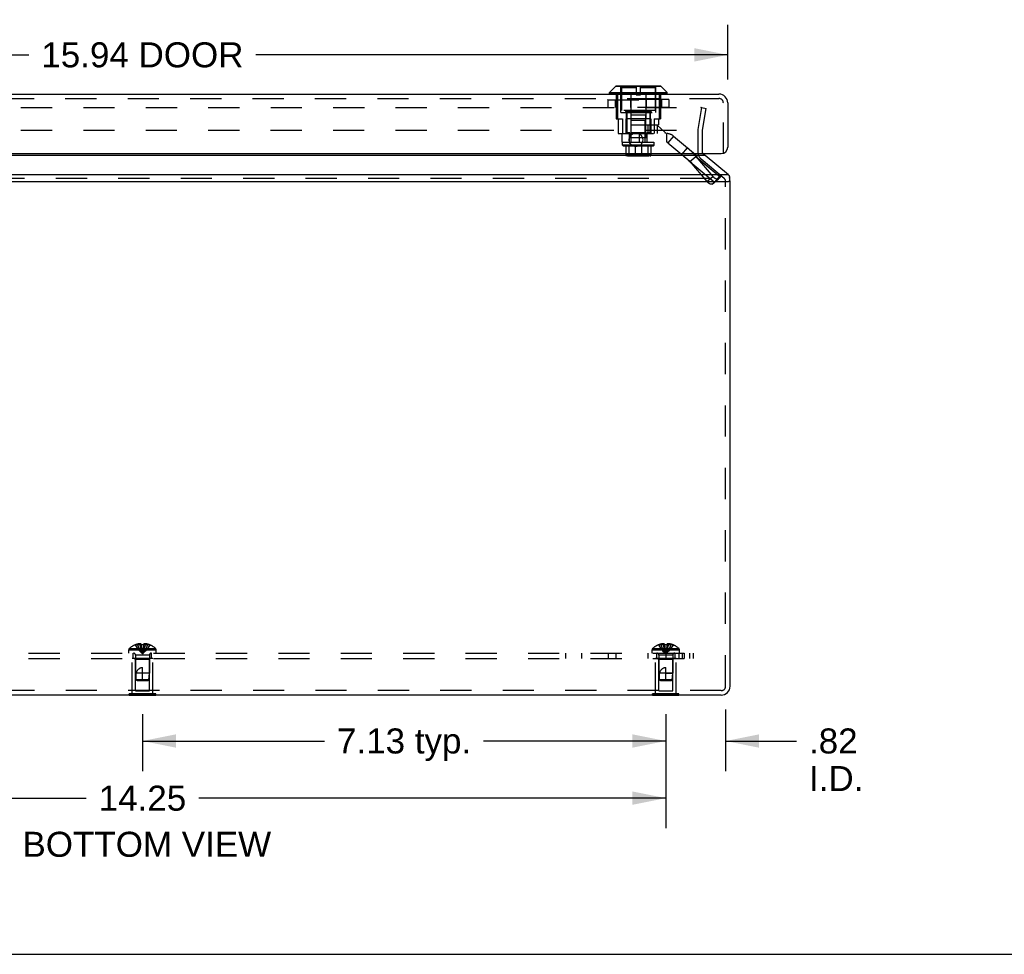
# Model space of a CAD drawing. Header units: inches. Extents: x 0 to 77.3, y 0 to 50.
# Tile 3 of 10: x 25.2 to 38.6, y 0 to 12.7. Entities that reach past the tile are written whole.
import ezdxf

# ---------------------------------------------------------------- set-up
doc = ezdxf.new("R2010")
doc.units = ezdxf.units.IN
doc.header["$LTSCALE"] = 4.25
doc.header["$MEASUREMENT"] = 0
doc.linetypes.add('HIDDEN', pattern=[0.2, 0.1, -0.1])
doc.layers.get('0').update_dxf_attribs({"linetype": 'CONTINUOUS'})
for name, color, linetype in [('DEFAULT_2', 8, 'HIDDEN'), ('DIMENSIONS', 7, 'CONTINUOUS'), ('DOOR_ASSEMBLY', 7, 'CONTINUOUS'), ('SUBPANEL', 7, 'CONTINUOUS')]:
    doc.layers.add(name, color=color, linetype=linetype)
doc.styles.get("Standard").update_dxf_attribs({"font": 'arial.ttf'})
doc.dimstyles.new('DIMSTYLE_1', dxfattribs={"dimtxt": 0.340909, "dimasz": 0.454545, "dimexe": 0.09, "dimexo": 0.07, "dimgap": 0.0375, "dimtad": 0, "dimtih": 1, "dimtoh": 1, "dimzin": 4, "dimdsep": 46, "dimtxsty": 'Standard', "dimblk": '_FILLED', "dimblk1": '_FILLED', "dimblk2": '_FILLED', "dimcen": 0.09, "dimadec": 3, "dimazin": 1, "dimtfac": 1, "dimtdec": 3, "dimtofl": 0, "dimtmove": 0, "dimatfit": 3, "dimldrblk": '_FILLED', "dimfxl": 0, "dimtolj": 1, "dimtzin": 4, "dimarcsym": 0})

# ---------------------------------------------------------------- blocks, each defined once
blk = doc.blocks.new('_FILLED')
at = {"color": 0, "linetype": 'ByBlock'}
blk.add_solid([(0, 0), (-1, 0.2), (-1, -0.2)], dxfattribs=at)
blk = doc.blocks.new('*D7')
at = {"layer": 'DIMENSIONS', "color": 2, "linetype": 'Continuous'}
for p, q in [((19.777, 3.271), (19.777, 1.718)), ((34.027, 3.271), (34.027, 1.718)), ((19.777, 2.127), (26.136, 2.127)), ((34.027, 2.127), (27.668, 2.127))]:
    blk.add_line(p, q, dxfattribs=at)
at = {"layer": 'DIMENSIONS', "color": 2, "linetype": 'Continuous', "xscale": 0.4545454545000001, "yscale": 0.4545454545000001, "zscale": 0.4545454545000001, "rotation": 180}
blk.add_blockref('_FILLED', (19.777, 2.127), dxfattribs=at)
at = {"layer": 'DIMENSIONS', "color": 2, "linetype": 'Continuous', "xscale": 0.4545454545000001, "yscale": 0.4545454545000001, "zscale": 0.4545454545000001}
blk.add_blockref('_FILLED', (34.027, 2.127), dxfattribs=at)
at = {"layer": 'DIMENSIONS', "color": 2, "linetype": 'Continuous', "insert": (26.902, 2.297), "char_height": 0.3409, "width": 1.19128, "attachment_point": 2, "line_spacing_factor": 0.9}
blk.add_mtext('14.25', dxfattribs=at)
blk = doc.blocks.new('*D8')
at = {"layer": 'DIMENSIONS', "color": 2, "linetype": 'Continuous'}
for p, q in [((34.027, 3.271), (34.027, 2.496)), ((34.842, 3.333), (34.842, 2.496)), ((34.027, 2.905), (33.118, 2.905)), ((34.842, 2.905), (35.807, 2.905))]:
    blk.add_line(p, q, dxfattribs=at)
at = {"layer": 'DIMENSIONS', "color": 2, "linetype": 'Continuous', "xscale": 0.4545454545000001, "yscale": 0.4545454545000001, "zscale": 0.4545454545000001}
blk.add_blockref('_FILLED', (34.027, 2.905), dxfattribs=at)
at = {"layer": 'DIMENSIONS', "color": 2, "linetype": 'Continuous', "xscale": 0.4545454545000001, "yscale": 0.4545454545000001, "zscale": 0.4545454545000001, "rotation": 180}
blk.add_blockref('_FILLED', (34.842, 2.905), dxfattribs=at)
at = {"layer": 'DIMENSIONS', "color": 2, "linetype": 'Continuous', "insert": (35.977, 3.076), "char_height": 0.3409, "width": 0.73885, "attachment_point": 1, "line_spacing_factor": 0.9}
blk.add_mtext('.82\\PI.D.', dxfattribs=at)
blk = doc.blocks.new('*D12')
at = {"layer": 'DIMENSIONS', "color": 2, "linetype": 'Continuous'}
for p, q in [((26.902, 3.271), (26.902, 2.496)), ((34.027, 3.271), (34.027, 2.496)), ((26.902, 2.905), (29.382, 2.905)), ((34.027, 2.905), (31.547, 2.905))]:
    blk.add_line(p, q, dxfattribs=at)
at = {"layer": 'DIMENSIONS', "color": 2, "linetype": 'Continuous', "xscale": 0.4545454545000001, "yscale": 0.4545454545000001, "zscale": 0.4545454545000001, "rotation": 180}
blk.add_blockref('_FILLED', (26.902, 2.905), dxfattribs=at)
at = {"layer": 'DIMENSIONS', "color": 2, "linetype": 'Continuous', "xscale": 0.4545454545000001, "yscale": 0.4545454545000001, "zscale": 0.4545454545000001}
blk.add_blockref('_FILLED', (34.027, 2.905), dxfattribs=at)
at = {"layer": 'DIMENSIONS', "color": 2, "linetype": 'Continuous', "insert": (30.464, 3.076), "char_height": 0.3409, "width": 1.82494, "attachment_point": 2, "line_spacing_factor": 0.9}
blk.add_mtext('7.13 typ.', dxfattribs=at)
blk = doc.blocks.new('*D16')
at = {"layer": 'DIMENSIONS', "color": 2, "linetype": 'Continuous'}
for p, q in [((18.931, 11.913), (18.931, 12.659)), ((34.871, 11.913), (34.871, 12.659)), ((18.931, 12.25), (25.356, 12.25)), ((34.871, 12.25), (28.447, 12.25))]:
    blk.add_line(p, q, dxfattribs=at)
at = {"layer": 'DIMENSIONS', "color": 2, "linetype": 'Continuous', "xscale": 0.4545454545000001, "yscale": 0.4545454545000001, "zscale": 0.4545454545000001, "rotation": 180}
blk.add_blockref('_FILLED', (18.931, 12.25), dxfattribs=at)
at = {"layer": 'DIMENSIONS', "color": 2, "linetype": 'Continuous', "xscale": 0.4545454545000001, "yscale": 0.4545454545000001, "zscale": 0.4545454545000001}
blk.add_blockref('_FILLED', (34.871, 12.25), dxfattribs=at)
at = {"layer": 'DIMENSIONS', "color": 2, "linetype": 'Continuous', "insert": (26.901, 12.421), "char_height": 0.3409, "width": 2.75008, "attachment_point": 2, "line_spacing_factor": 0.9}
blk.add_mtext('15.94 DOOR', dxfattribs=at)

msp = doc.modelspace()

# ---------------------------------------------------------------- linework, layer by layer
at = {"color": 3, "linetype": 'Continuous'}
for p, q in [((34.563, 10.879), (19.241, 10.879)), ((34.881, 10.616), (34.563, 10.879)), ((34.881, 10.616), (18.923, 10.616)), ((18.923, 10.524), (34.881, 10.524)), ((34.902, 3.651), (34.902, 10.524)), ((34.782, 3.531), (19.022, 3.531))]:
    msp.add_line(p, q, dxfattribs=at)
at = {"color": 7, "linetype": 'Continuous'}
for p, q in [((34.902, 10.524), (34.881, 10.524)), ((34.897, 10.554), (34.897, 10.585)), ((26.722, 3.527), (26.722, 3.531)), ((27.082, 3.527), (26.722, 3.527)), ((26.812, 3.527), (26.812, 3.531)), ((26.992, 3.527), (26.992, 3.531)), ((27.082, 3.527), (27.082, 3.531)), ((33.847, 3.527), (33.847, 3.531)), ((34.207, 3.527), (33.847, 3.527)), ((33.937, 3.527), (33.937, 3.531)), ((34.117, 3.527), (34.117, 3.531)), ((34.207, 3.527), (34.207, 3.531)), ((0, 0), (77.273, 0))]:
    msp.add_line(p, q, dxfattribs=at)
at = {"color": 3, "linetype": 'Continuous'}
for points in [[(34.553, 10.885), (34.547, 10.889), (34.541, 10.894), (34.535, 10.899), (34.529, 10.904), (34.527, 10.905)], [(34.563, 10.879), (34.561, 10.88), (34.56, 10.881), (34.558, 10.882), (34.556, 10.883), (34.555, 10.884), (34.553, 10.885)], [(34.881, 10.616), (34.883, 10.613), (34.885, 10.611), (34.887, 10.609), (34.889, 10.606), (34.891, 10.604), (34.892, 10.601)], [(34.897, 10.585), (34.897, 10.588), (34.897, 10.591), (34.896, 10.594), (34.895, 10.596), (34.894, 10.599), (34.892, 10.601)], [(34.892, 10.567), (34.893, 10.569), (34.895, 10.572), (34.896, 10.575), (34.896, 10.578), (34.897, 10.581), (34.897, 10.585), (34.897, 10.585)]]:
    msp.add_lwpolyline(points, dxfattribs=at)
for centre, radius, start, end in [((34.584, 10.925), 0.06, 198.8083, 199.556), ((34.782, 10.524), 0.12, 0, 16.2362), ((34.782, 3.651), 0.12, 270, 360)]:
    msp.add_arc(centre, radius, start, end, dxfattribs=at)
at = {"layer": 'DEFAULT_2', "color": 8, "linetype": 'HIDDEN'}
for p, q in [((19.298, 11.531), (34.505, 11.531)), ((34.466, 11.234), (34.518, 11.531)), ((34.507, 11.531), (34.505, 11.531)), ((34.518, 11.531), (34.578, 11.521)), ((34.514, 11.525), (34.514, 11.527)), ((34.514, 11.525), (34.515, 11.524)), ((34.525, 11.224), (34.578, 11.521)), ((19.297, 11.224), (34.507, 11.224)), ((34.464, 11.213), (34.464, 10.925)), ((34.524, 11.213), (34.524, 10.925)), ((34.507, 10.833), (34.821, 10.57)), ((18.923, 10.57), (34.881, 10.57)), ((34.842, 3.651), (34.842, 10.524)), ((27.042, 4.027), (26.762, 4.027)), ((26.762, 3.548), (26.762, 4.027)), ((26.807, 4.017), (26.797, 4.027)), ((26.997, 4.017), (27.007, 4.027)), ((27.042, 3.548), (27.042, 4.027)), ((34.167, 4.027), (33.887, 4.027)), ((33.887, 3.548), (33.887, 4.027)), ((33.932, 4.017), (33.922, 4.027)), ((34.122, 4.017), (34.132, 4.027)), ((34.167, 3.548), (34.167, 4.027)), ((26.997, 4.017), (26.807, 4.017)), ((26.807, 3.589), (26.807, 4.017)), ((26.997, 3.589), (26.997, 4.017)), ((34.122, 4.017), (33.932, 4.017)), ((33.932, 3.589), (33.932, 4.017)), ((34.122, 3.589), (34.122, 4.017)), ((34.782, 3.591), (19.022, 3.591)), ((27.082, 3.548), (26.722, 3.548)), ((26.722, 3.531), (26.722, 3.548)), ((26.807, 3.589), (26.997, 3.589)), ((26.812, 3.531), (26.812, 3.548)), ((26.992, 3.531), (26.992, 3.548)), ((27.082, 3.531), (27.082, 3.548)), ((34.207, 3.548), (33.847, 3.548)), ((33.847, 3.531), (33.847, 3.548)), ((33.932, 3.589), (34.122, 3.589)), ((33.937, 3.531), (33.937, 3.548)), ((34.117, 3.531), (34.117, 3.548)), ((34.207, 3.531), (34.207, 3.548))]:
    msp.add_line(p, q, dxfattribs=at)
for points in [[(34.514, 11.527), (34.513, 11.528), (34.512, 11.528), (34.511, 11.529), (34.51, 11.53), (34.509, 11.53), (34.508, 11.531), (34.507, 11.531)], [(34.515, 11.524), (34.515, 11.523), (34.515, 11.522), (34.515, 11.521)], [(34.515, 11.521), (34.515, 11.521), (34.515, 11.52)]]:
    msp.add_lwpolyline(points, dxfattribs=at)
for centre, radius, start, end in [((34.584, 11.213), 0.12, 170, 180), ((34.584, 11.213), 0.06, 170, 180), ((34.584, 10.925), 0.12, 180, 230), ((34.584, 10.925), 0.06, 180, 195.2333), ((34.782, 10.524), 0.06, 0, 50), ((34.782, 3.651), 0.06, 270, 360)]:
    msp.add_arc(centre, radius, start, end, dxfattribs=at)
at = {"layer": 'DOOR_ASSEMBLY', "color": 7, "linetype": 'Continuous'}
for p, q in [((33.259, 11.737), (33.342, 11.82)), ((33.964, 11.82), (33.342, 11.82)), ((33.959, 11.822), (33.348, 11.822)), ((34.047, 11.737), (33.964, 11.82)), ((33.259, 11.737), (34.047, 11.737)), ((33.259, 11.718), (33.259, 11.737)), ((34.047, 11.718), (33.259, 11.718)), ((34.047, 11.718), (34.047, 11.737))]:
    msp.add_line(p, q, dxfattribs=at)
at = {"layer": 'DOOR_ASSEMBLY', "color": 8, "linetype": 'HIDDEN'}
for p, q in [((33.416, 11.467), (33.416, 11.822)), ((33.624, 11.8), (33.423, 11.8)), ((33.423, 11.8), (33.423, 11.493)), ((33.624, 11.822), (33.624, 11.705)), ((33.683, 11.705), (33.683, 11.822)), ((33.883, 11.8), (33.683, 11.8)), ((33.883, 11.8), (33.883, 11.493)), ((33.891, 11.467), (33.891, 11.822)), ((33.352, 11.715), (33.352, 11.379)), ((33.369, 11.715), (33.369, 11.379)), ((33.553, 11.715), (33.553, 11.379)), ((33.624, 11.705), (33.683, 11.705)), ((33.754, 11.715), (33.754, 11.379)), ((33.938, 11.715), (33.938, 11.379)), ((33.955, 11.715), (33.955, 11.379)), ((19.051, 11.655), (34.751, 11.655)), ((33.237, 11.638), (34.07, 11.638)), ((33.237, 11.638), (33.237, 11.534)), ((33.237, 11.638), (33.237, 11.534)), ((34.07, 11.534), (33.237, 11.534)), ((33.238, 11.638), (33.238, 11.534)), ((34.067, 11.64), (33.239, 11.64)), ((34.067, 11.531), (33.239, 11.531)), ((33.338, 11.638), (33.338, 11.534)), ((33.353, 11.638), (33.353, 11.534)), ((33.355, 11.638), (33.355, 11.534)), ((33.545, 11.638), (33.545, 11.534)), ((33.547, 11.638), (33.547, 11.534)), ((33.76, 11.638), (33.76, 11.534)), ((33.762, 11.638), (33.762, 11.534)), ((33.952, 11.638), (33.952, 11.534)), ((33.954, 11.638), (33.954, 11.534)), ((33.968, 11.638), (33.968, 11.534)), ((34.069, 11.638), (34.069, 11.534)), ((34.07, 11.638), (34.07, 11.534)), ((34.07, 11.638), (34.07, 11.534)), ((34.811, 10.905), (34.811, 11.595)), ((33.416, 11.467), (33.891, 11.467)), ((33.883, 11.493), (33.423, 11.493)), ((33.478, 11.493), (33.478, 11.477)), ((33.828, 11.477), (33.478, 11.477)), ((33.49, 11.467), (33.49, 11.179)), ((33.498, 11.477), (33.498, 11.187)), ((33.753, 11.43), (33.553, 11.43)), ((33.553, 11.43), (33.553, 11.122)), ((33.753, 11.43), (33.753, 11.122)), ((33.808, 11.477), (33.808, 11.187)), ((33.816, 11.467), (33.816, 11.298)), ((33.828, 11.493), (33.828, 11.477)), ((33.352, 11.379), (33.439, 11.379)), ((33.379, 11.379), (33.379, 11.179)), ((33.439, 11.379), (33.439, 11.179)), ((33.824, 11.379), (33.483, 11.379)), ((33.483, 11.379), (33.483, 11.179)), ((33.553, 11.298), (33.927, 11.298)), ((33.553, 11.298), (33.553, 11.179)), ((33.558, 11.359), (33.748, 11.359)), ((33.558, 11.059), (33.558, 11.359)), ((33.748, 11.059), (33.748, 11.359)), ((33.782, 11.298), (33.782, 11.179)), ((33.824, 11.379), (33.824, 11.179)), ((33.827, 11.297), (33.906, 11.297)), ((33.827, 11.179), (33.827, 11.297)), ((33.868, 11.379), (33.955, 11.379)), ((33.868, 11.379), (33.868, 11.179)), ((34.024, 11.187), (33.906, 11.297)), ((33.908, 11.298), (33.908, 11.179)), ((33.927, 11.379), (33.927, 11.298)), ((33.379, 11.179), (33.433, 11.179)), ((33.433, 11.179), (34.036, 11.179)), ((33.433, 11.061), (33.433, 11.179)), ((33.536, 11.187), (33.498, 11.187)), ((33.533, 11.061), (33.533, 11.179)), ((33.536, 11.187), (33.536, 11.122)), ((33.755, 11.187), (33.552, 11.187)), ((33.552, 11.187), (33.552, 11.122)), ((33.669, 11.061), (33.669, 11.179)), ((33.755, 11.187), (33.755, 11.122)), ((33.808, 11.187), (33.77, 11.187)), ((33.77, 11.187), (33.77, 11.122)), ((33.773, 11.061), (33.773, 11.179)), ((34.024, 11.179), (34.024, 11.187)), ((34.036, 11.179), (34.036, 11.061)), ((34.133, 11.144), (34.057, 11.054)), ((34.133, 11.144), (34.773, 10.607)), ((33.433, 11.061), (34.036, 11.061)), ((33.438, 11.059), (33.868, 11.059)), ((33.438, 11.022), (33.438, 11.059)), ((33.868, 11.022), (33.438, 11.022)), ((33.448, 11.013), (33.438, 11.022)), ((33.448, 11.013), (33.858, 11.013)), ((33.482, 11.013), (33.482, 10.883)), ((33.522, 11.013), (33.522, 10.883)), ((33.77, 11.122), (33.536, 11.122)), ((33.609, 11.013), (33.609, 10.883)), ((33.698, 11.013), (33.698, 10.883)), ((33.785, 11.013), (33.785, 10.883)), ((33.825, 11.013), (33.825, 10.883)), ((33.858, 11.013), (33.868, 11.022)), ((33.868, 11.022), (33.868, 11.059)), ((34.057, 11.054), (34.697, 10.517)), ((33.825, 10.883), (33.482, 10.883)), ((33.814, 10.873), (33.493, 10.873)), ((33.512, 10.883), (33.512, 10.877)), ((33.512, 10.877), (33.794, 10.877)), ((33.788, 10.884), (33.519, 10.884)), ((33.519, 10.884), (33.519, 10.883)), ((33.781, 10.885), (33.526, 10.885)), ((33.526, 10.885), (33.526, 10.884)), ((33.773, 10.886), (33.534, 10.886)), ((33.534, 10.886), (33.534, 10.885)), ((33.766, 10.877), (33.761, 10.877)), ((33.773, 10.886), (33.773, 10.885)), ((33.773, 10.873), (33.773, 10.873)), ((33.781, 10.885), (33.781, 10.884)), ((33.788, 10.884), (33.788, 10.883)), ((33.794, 10.883), (33.794, 10.877)), ((34.246, 10.895), (34.322, 10.985)), ((34.353, 10.796), (34.435, 10.864)), ((34.768, 10.585), (34.435, 10.864)), ((34.435, 10.864), (34.667, 10.595)), ((34.686, 10.517), (34.353, 10.796)), ((34.353, 10.796), (34.586, 10.527)), ((34.586, 10.527), (34.667, 10.595)), ((34.697, 10.517), (34.773, 10.607)), ((34.66, 10.491), (34.742, 10.559)), ((34.662, 10.492), (34.743, 10.56)), ((34.686, 10.517), (34.662, 10.492)), ((34.686, 10.517), (34.768, 10.585)), ((34.768, 10.585), (34.743, 10.56)), ((34.769, 10.587), (34.768, 10.585)), ((34.769, 10.586), (34.77, 10.588))]:
    msp.add_line(p, q, dxfattribs=at)
at = {"layer": 'DOOR_ASSEMBLY', "color": 3, "linetype": 'Continuous'}
for p, q in [((19.051, 11.715), (34.751, 11.715)), ((34.871, 11.595), (34.871, 10.995)), ((19.021, 10.905), (34.781, 10.905))]:
    msp.add_line(p, q, dxfattribs=at)
at = {"layer": 'DOOR_ASSEMBLY', "color": 8, "linetype": 'HIDDEN'}
for points in [[(33.239, 11.64), (33.238, 11.64), (33.238, 11.64), (33.238, 11.639), (33.237, 11.639), (33.237, 11.639), (33.237, 11.638), (33.237, 11.638)], [(33.237, 11.638), (33.237, 11.638), (33.237, 11.639), (33.237, 11.639), (33.238, 11.639), (33.238, 11.64), (33.238, 11.64), (33.239, 11.64), (33.239, 11.64)], [(33.239, 11.531), (33.238, 11.531), (33.238, 11.532), (33.238, 11.532), (33.237, 11.532), (33.237, 11.533), (33.237, 11.533), (33.237, 11.534)], [(33.237, 11.534), (33.237, 11.533), (33.237, 11.533), (33.237, 11.532), (33.238, 11.532), (33.238, 11.532), (33.238, 11.531), (33.239, 11.531), (33.239, 11.531)], [(33.239, 11.64), (33.239, 11.64), (33.239, 11.64), (33.238, 11.64), (33.238, 11.639), (33.238, 11.639), (33.238, 11.639), (33.238, 11.638), (33.238, 11.638)], [(33.239, 11.531), (33.239, 11.531), (33.239, 11.531), (33.238, 11.532), (33.238, 11.532), (33.238, 11.532), (33.238, 11.533), (33.238, 11.533), (33.238, 11.534)], [(33.356, 11.64), (33.355, 11.64), (33.355, 11.64), (33.354, 11.64), (33.354, 11.639), (33.354, 11.639), (33.353, 11.639), (33.353, 11.638), (33.353, 11.638)], [(33.356, 11.531), (33.355, 11.531), (33.355, 11.531), (33.354, 11.532), (33.354, 11.532), (33.354, 11.532), (33.353, 11.533), (33.353, 11.533), (33.353, 11.534)], [(33.356, 11.64), (33.356, 11.64), (33.356, 11.64), (33.355, 11.64), (33.355, 11.639), (33.355, 11.639), (33.355, 11.639), (33.355, 11.638), (33.355, 11.638)], [(33.356, 11.531), (33.356, 11.531), (33.356, 11.531), (33.355, 11.532), (33.355, 11.532), (33.355, 11.532), (33.355, 11.533), (33.355, 11.533), (33.355, 11.534)], [(33.547, 11.64), (33.546, 11.64), (33.546, 11.64), (33.545, 11.64), (33.545, 11.639), (33.545, 11.639), (33.545, 11.639), (33.545, 11.638), (33.545, 11.638)], [(33.547, 11.531), (33.546, 11.531), (33.546, 11.531), (33.545, 11.532), (33.545, 11.532), (33.545, 11.532), (33.545, 11.533), (33.545, 11.533), (33.545, 11.534)], [(33.547, 11.64), (33.547, 11.64), (33.547, 11.64), (33.547, 11.64), (33.547, 11.639), (33.547, 11.639), (33.547, 11.639), (33.547, 11.638), (33.547, 11.638)], [(33.547, 11.531), (33.547, 11.531), (33.547, 11.531), (33.547, 11.532), (33.547, 11.532), (33.547, 11.532), (33.547, 11.533), (33.547, 11.533), (33.547, 11.534)], [(33.76, 11.64), (33.76, 11.64), (33.76, 11.64), (33.76, 11.64), (33.76, 11.639), (33.76, 11.639), (33.76, 11.639), (33.76, 11.638), (33.76, 11.638)], [(33.76, 11.64), (33.761, 11.64), (33.761, 11.64), (33.761, 11.64), (33.762, 11.639), (33.762, 11.639), (33.762, 11.639), (33.762, 11.638), (33.762, 11.638)], [(33.76, 11.531), (33.761, 11.531), (33.761, 11.531), (33.761, 11.532), (33.762, 11.532), (33.762, 11.532), (33.762, 11.533), (33.762, 11.533), (33.762, 11.534)], [(33.76, 11.531), (33.76, 11.531), (33.76, 11.531), (33.76, 11.532), (33.76, 11.532), (33.76, 11.532), (33.76, 11.533), (33.76, 11.533), (33.76, 11.534)], [(33.951, 11.64), (33.952, 11.64), (33.952, 11.64), (33.952, 11.64), (33.953, 11.639), (33.953, 11.639), (33.953, 11.639), (33.954, 11.638), (33.954, 11.638)], [(33.951, 11.64), (33.951, 11.64), (33.951, 11.64), (33.951, 11.64), (33.952, 11.639), (33.952, 11.639), (33.952, 11.639), (33.952, 11.638), (33.952, 11.638)], [(33.951, 11.531), (33.951, 11.531), (33.951, 11.531), (33.951, 11.532), (33.952, 11.532), (33.952, 11.532), (33.952, 11.533), (33.952, 11.533), (33.952, 11.534)], [(33.951, 11.531), (33.952, 11.531), (33.952, 11.531), (33.952, 11.532), (33.953, 11.532), (33.953, 11.532), (33.953, 11.533), (33.954, 11.533), (33.954, 11.534)], [(34.067, 11.64), (34.068, 11.64), (34.068, 11.64), (34.068, 11.64), (34.069, 11.639), (34.069, 11.639), (34.069, 11.639), (34.069, 11.638), (34.069, 11.638)], [(34.07, 11.638), (34.07, 11.638), (34.07, 11.639), (34.07, 11.639), (34.069, 11.639), (34.069, 11.64), (34.068, 11.64), (34.068, 11.64), (34.067, 11.64)], [(34.067, 11.531), (34.068, 11.531), (34.068, 11.531), (34.068, 11.532), (34.069, 11.532), (34.069, 11.532), (34.069, 11.533), (34.069, 11.533), (34.069, 11.534)], [(34.067, 11.531), (34.068, 11.531), (34.068, 11.531), (34.069, 11.532), (34.069, 11.532), (34.07, 11.532), (34.07, 11.533), (34.07, 11.533), (34.07, 11.534)], [(34.067, 11.531), (34.068, 11.531), (34.068, 11.531), (34.069, 11.532), (34.069, 11.532), (34.07, 11.532), (34.07, 11.533), (34.07, 11.533), (34.07, 11.534)], [(34.068, 11.64), (34.068, 11.64), (34.069, 11.64), (34.069, 11.639), (34.07, 11.639), (34.07, 11.639), (34.07, 11.638), (34.07, 11.638)], [(33.493, 10.873), (33.492, 10.873), (33.49, 10.873), (33.489, 10.874), (33.488, 10.874), (33.487, 10.875), (33.485, 10.876), (33.484, 10.877), (33.484, 10.878), (33.483, 10.879), (33.482, 10.88), (33.482, 10.882), (33.482, 10.883)], [(33.531, 10.873), (33.53, 10.873), (33.529, 10.873), (33.528, 10.874), (33.527, 10.874), (33.526, 10.875), (33.525, 10.876), (33.524, 10.877), (33.523, 10.878), (33.523, 10.879), (33.523, 10.88), (33.522, 10.882), (33.522, 10.883)], [(33.533, 10.873), (33.534, 10.873), (33.535, 10.873), (33.535, 10.874), (33.536, 10.874), (33.536, 10.875), (33.536, 10.876), (33.537, 10.876), (33.537, 10.877)], [(33.533, 10.873), (33.539, 10.873), (33.546, 10.874), (33.552, 10.874), (33.559, 10.874), (33.566, 10.873), (33.572, 10.873)], [(33.533, 10.873), (33.534, 10.873), (33.536, 10.873), (33.537, 10.873), (33.538, 10.873)], [(33.537, 10.877), (33.538, 10.877), (33.539, 10.877), (33.541, 10.877), (33.545, 10.877)], [(33.538, 10.873), (33.541, 10.874), (33.543, 10.874), (33.545, 10.874), (33.547, 10.874), (33.549, 10.874), (33.552, 10.874), (33.554, 10.874), (33.557, 10.874), (33.559, 10.874), (33.564, 10.873)], [(33.545, 10.877), (33.547, 10.878), (33.549, 10.878), (33.551, 10.878), (33.554, 10.878), (33.556, 10.878), (33.558, 10.878), (33.56, 10.878)], [(33.56, 10.878), (33.565, 10.877), (33.567, 10.877), (33.569, 10.877), (33.571, 10.877), (33.572, 10.877), (33.574, 10.877)], [(33.564, 10.873), (33.566, 10.873), (33.568, 10.873), (33.57, 10.873), (33.572, 10.873)], [(33.572, 10.873), (33.572, 10.873), (33.573, 10.873), (33.573, 10.874), (33.573, 10.874), (33.574, 10.875), (33.574, 10.876), (33.574, 10.876), (33.574, 10.877)], [(33.612, 10.873), (33.612, 10.873), (33.612, 10.873), (33.611, 10.874), (33.611, 10.874), (33.611, 10.875), (33.61, 10.876), (33.61, 10.877), (33.61, 10.878), (33.609, 10.879), (33.609, 10.88), (33.609, 10.882), (33.609, 10.883)], [(33.694, 10.873), (33.695, 10.873), (33.695, 10.873), (33.696, 10.874), (33.696, 10.874), (33.696, 10.875), (33.697, 10.876), (33.697, 10.877), (33.697, 10.878), (33.697, 10.879), (33.697, 10.88), (33.698, 10.882), (33.698, 10.883)], [(33.74, 10.877), (33.738, 10.877), (33.736, 10.877), (33.734, 10.877), (33.733, 10.877)], [(33.735, 10.873), (33.734, 10.873), (33.734, 10.873), (33.734, 10.874), (33.733, 10.874), (33.733, 10.875), (33.733, 10.876), (33.733, 10.876), (33.733, 10.877)], [(33.748, 10.874), (33.743, 10.873), (33.741, 10.873), (33.739, 10.873), (33.737, 10.873), (33.735, 10.873)], [(33.735, 10.873), (33.741, 10.873), (33.748, 10.874), (33.755, 10.874), (33.761, 10.874), (33.768, 10.873), (33.773, 10.873)], [(33.761, 10.877), (33.76, 10.878), (33.758, 10.878), (33.756, 10.878), (33.753, 10.878), (33.751, 10.878), (33.749, 10.878), (33.746, 10.878), (33.74, 10.877)], [(33.766, 10.874), (33.764, 10.874), (33.762, 10.874), (33.76, 10.874), (33.757, 10.874), (33.755, 10.874), (33.753, 10.874), (33.75, 10.874), (33.748, 10.874)], [(33.77, 10.877), (33.769, 10.877), (33.768, 10.877), (33.766, 10.877)], [(33.773, 10.873), (33.772, 10.873), (33.771, 10.873), (33.77, 10.873), (33.769, 10.873), (33.766, 10.874)], [(33.773, 10.873), (33.773, 10.873), (33.772, 10.873), (33.772, 10.874), (33.771, 10.874), (33.771, 10.875), (33.77, 10.876), (33.77, 10.876), (33.77, 10.877)], [(33.776, 10.873), (33.777, 10.873), (33.778, 10.873), (33.779, 10.874), (33.78, 10.874), (33.781, 10.875), (33.782, 10.876), (33.783, 10.877), (33.783, 10.878), (33.784, 10.879), (33.784, 10.88), (33.785, 10.882), (33.785, 10.883)], [(33.814, 10.873), (33.815, 10.873), (33.817, 10.873), (33.818, 10.874), (33.819, 10.874), (33.82, 10.875), (33.821, 10.876), (33.822, 10.877), (33.823, 10.878), (33.824, 10.879), (33.824, 10.88), (33.825, 10.882), (33.825, 10.883)], [(34.246, 10.895), (34.26, 10.883), (34.274, 10.871), (34.288, 10.859), (34.301, 10.847), (34.314, 10.834), (34.327, 10.822), (34.34, 10.809), (34.353, 10.796)], [(34.322, 10.985), (34.331, 10.978), (34.34, 10.97), (34.349, 10.962), (34.357, 10.954), (34.366, 10.945), (34.374, 10.937), (34.382, 10.928), (34.39, 10.92), (34.398, 10.911), (34.405, 10.902), (34.413, 10.892), (34.42, 10.883), (34.427, 10.874), (34.435, 10.864)], [(34.742, 10.559), (34.741, 10.558), (34.741, 10.558), (34.74, 10.557), (34.739, 10.557), (34.738, 10.556), (34.736, 10.556), (34.735, 10.556), (34.734, 10.555), (34.733, 10.555), (34.732, 10.555), (34.73, 10.555), (34.729, 10.555), (34.728, 10.555), (34.726, 10.555), (34.725, 10.555), (34.723, 10.556), (34.722, 10.556), (34.72, 10.556), (34.719, 10.557), (34.717, 10.557), (34.716, 10.558), (34.714, 10.558), (34.712, 10.559), (34.711, 10.56), (34.709, 10.561), (34.707, 10.562), (34.706, 10.562), (34.704, 10.563), (34.702, 10.564), (34.7, 10.566), (34.699, 10.567), (34.697, 10.568), (34.695, 10.569), (34.693, 10.57), (34.691, 10.572), (34.69, 10.573), (34.688, 10.575), (34.686, 10.576), (34.684, 10.578), (34.683, 10.579), (34.681, 10.581), (34.679, 10.582), (34.677, 10.584), (34.676, 10.586), (34.674, 10.587), (34.672, 10.589), (34.671, 10.591), (34.669, 10.593), (34.667, 10.595)], [(34.774, 10.599), (34.774, 10.598), (34.773, 10.597), (34.773, 10.595), (34.772, 10.594), (34.771, 10.592), (34.771, 10.59), (34.77, 10.588)], [(34.77, 10.588), (34.77, 10.59), (34.771, 10.591), (34.772, 10.593), (34.772, 10.594), (34.773, 10.596), (34.773, 10.597), (34.774, 10.598)], [(34.774, 10.601), (34.774, 10.602), (34.774, 10.603), (34.774, 10.603), (34.774, 10.604), (34.774, 10.605), (34.774, 10.606), (34.774, 10.606), (34.773, 10.607), (34.773, 10.607)], [(34.773, 10.607), (34.773, 10.607), (34.774, 10.606), (34.774, 10.605), (34.774, 10.605), (34.774, 10.604), (34.774, 10.603), (34.774, 10.602), (34.774, 10.601), (34.774, 10.599)], [(34.66, 10.491), (34.66, 10.49), (34.659, 10.49), (34.658, 10.489), (34.657, 10.489), (34.656, 10.488), (34.655, 10.488), (34.654, 10.488), (34.653, 10.487), (34.651, 10.487), (34.65, 10.487), (34.649, 10.487), (34.648, 10.487), (34.646, 10.487), (34.645, 10.487), (34.643, 10.487), (34.642, 10.488), (34.64, 10.488), (34.639, 10.488), (34.637, 10.489), (34.636, 10.489), (34.634, 10.49), (34.633, 10.491), (34.631, 10.491), (34.629, 10.492), (34.628, 10.493), (34.626, 10.494), (34.624, 10.495), (34.622, 10.496), (34.621, 10.497), (34.619, 10.498), (34.617, 10.499), (34.615, 10.5), (34.614, 10.501), (34.612, 10.503), (34.61, 10.504), (34.608, 10.505), (34.606, 10.507), (34.605, 10.508), (34.603, 10.51), (34.601, 10.511), (34.599, 10.513), (34.598, 10.514), (34.596, 10.516), (34.594, 10.518), (34.592, 10.52), (34.591, 10.521), (34.589, 10.523), (34.587, 10.525), (34.586, 10.527)], [(34.662, 10.492), (34.661, 10.491), (34.66, 10.491)], [(34.697, 10.517), (34.697, 10.517), (34.696, 10.517), (34.696, 10.518), (34.695, 10.518), (34.694, 10.518), (34.694, 10.518), (34.693, 10.518), (34.692, 10.518), (34.691, 10.518), (34.69, 10.518), (34.689, 10.518), (34.688, 10.517), (34.687, 10.517), (34.686, 10.517)], [(34.728, 10.553), (34.728, 10.553), (34.728, 10.553), (34.728, 10.553), (34.727, 10.553), (34.727, 10.553), (34.727, 10.552), (34.727, 10.552), (34.726, 10.552), (34.726, 10.551), (34.725, 10.551), (34.725, 10.55), (34.724, 10.55), (34.724, 10.549), (34.723, 10.548), (34.722, 10.548), (34.722, 10.547), (34.721, 10.546), (34.72, 10.545), (34.719, 10.545), (34.718, 10.544), (34.717, 10.543), (34.716, 10.542), (34.715, 10.541), (34.714, 10.54), (34.713, 10.539), (34.712, 10.538)], [(34.743, 10.56), (34.742, 10.559), (34.742, 10.559)]]:
    msp.add_lwpolyline(points, dxfattribs=at)
at = {"layer": 'DOOR_ASSEMBLY', "color": 3, "linetype": 'Continuous'}
msp.add_circle((33.621, 11.093), 0.0938, dxfattribs=at)
at = {"layer": 'DOOR_ASSEMBLY', "color": 7, "linetype": 'Continuous'}
for centre, radius, start, end in [((33.348, 11.815), 0.0071, 90, 135), ((33.959, 11.815), 0.0071, 45, 90), ((33.262, 11.718), 0.00305, 180, 270.0001), ((34.044, 11.718), 0.00305, 269.9999, 360)]:
    msp.add_arc(centre, radius, start, end, dxfattribs=at)
at = {"layer": 'DOOR_ASSEMBLY', "color": 8, "linetype": 'HIDDEN'}
for centre, radius, start, end in [((33.445, 11.8), 0.0218, 90, 180), ((33.862, 11.8), 0.0218, 0, 90), ((33.336, 11.638), 0.00273, 0, 90), ((33.336, 11.534), 0.00273, 270, 360), ((33.971, 11.638), 0.00273, 90, 180), ((33.971, 11.534), 0.00273, 180, 270), ((34.751, 11.595), 0.06, 0, 90), ((34.036, 11.029), 0.15, 50, 90), ((34.036, 11.029), 0.032, 50, 90), ((33.508, 10.877), 0.004, 270, 360), ((33.798, 10.877), 0.004, 180, 270)]:
    msp.add_arc(centre, radius, start, end, dxfattribs=at)
at = {"layer": 'DOOR_ASSEMBLY', "color": 3, "linetype": 'Continuous'}
for centre, radius, start, end in [((34.751, 11.595), 0.12, 0, 90), ((34.781, 10.995), 0.09, 270, 360)]:
    msp.add_arc(centre, radius, start, end, dxfattribs=at)
at = {"layer": 'SUBPANEL', "color": 8, "linetype": 'HIDDEN'}
for p, q in [((26.722, 4.163), (27.082, 4.163)), ((26.803, 4.215), (26.802, 4.215)), ((26.804, 4.215), (26.803, 4.215)), ((26.886, 4.215), (26.804, 4.215)), ((26.833, 4.215), (26.833, 4.225)), ((26.867, 4.215), (26.867, 4.23)), ((26.886, 4.215), (26.886, 4.225)), ((26.886, 4.215), (26.889, 4.193)), ((26.886, 4.215), (26.886, 4.215)), ((26.889, 4.193), (26.891, 4.171)), ((26.891, 4.171), (26.893, 4.15)), ((26.917, 4.215), (26.915, 4.193)), ((26.917, 4.225), (26.917, 4.215)), ((27, 4.215), (26.917, 4.215)), ((26.917, 4.215), (26.917, 4.215)), ((26.937, 4.215), (26.937, 4.23)), ((26.97, 4.215), (26.97, 4.225)), ((27.001, 4.215), (27, 4.215)), ((27.001, 4.215), (27.001, 4.215)), ((33.847, 4.163), (34.207, 4.163)), ((33.928, 4.215), (33.927, 4.215)), ((33.929, 4.215), (33.928, 4.215)), ((34.011, 4.215), (33.929, 4.215)), ((33.958, 4.215), (33.958, 4.225)), ((33.992, 4.215), (33.992, 4.23)), ((34.011, 4.215), (34.011, 4.225)), ((34.011, 4.215), (34.014, 4.193)), ((34.011, 4.215), (34.011, 4.215)), ((34.014, 4.193), (34.016, 4.171)), ((34.016, 4.171), (34.018, 4.15)), ((34.042, 4.215), (34.04, 4.193)), ((34.042, 4.225), (34.042, 4.215)), ((34.125, 4.215), (34.042, 4.215)), ((34.042, 4.215), (34.042, 4.215)), ((34.062, 4.215), (34.062, 4.23)), ((34.095, 4.215), (34.095, 4.225)), ((34.126, 4.215), (34.125, 4.215)), ((34.126, 4.215), (34.126, 4.215)), ((19.402, 4.102), (34.402, 4.102)), ((19.402, 4.027), (34.402, 4.027)), ((26.715, 4.148), (27.088, 4.148)), ((26.715, 4.102), (26.715, 4.148)), ((26.777, 4.027), (26.777, 4.102)), ((26.996, 4.074), (26.808, 4.074)), ((26.808, 4.074), (26.808, 3.827)), ((26.893, 4.15), (26.896, 4.13)), ((26.996, 4.074), (26.996, 3.827)), ((27.027, 4.027), (27.027, 4.102)), ((27.088, 4.102), (27.088, 4.148)), ((32.668, 4.027), (32.668, 4.102)), ((32.886, 4.027), (32.886, 4.102)), ((33.244, 4.102), (33.244, 4.027)), ((33.345, 4.102), (33.345, 4.027)), ((33.785, 4.102), (33.785, 4.027)), ((33.84, 4.148), (34.213, 4.148)), ((33.84, 4.102), (33.84, 4.148)), ((33.902, 4.102), (33.902, 4.027)), ((34.121, 4.074), (33.933, 4.074)), ((33.933, 4.074), (33.933, 3.827)), ((34.018, 4.15), (34.021, 4.13)), ((34.027, 4.102), (34.027, 4.027)), ((34.121, 4.074), (34.121, 3.827)), ((34.152, 4.102), (34.152, 4.027)), ((34.208, 4.027), (34.208, 4.102)), ((34.213, 4.102), (34.213, 4.148)), ((34.248, 4.102), (34.248, 4.027)), ((34.277, 4.102), (34.277, 4.027)), ((34.35, 4.102), (34.35, 4.027)), ((34.402, 4.102), (34.402, 4.027)), ((26.902, 3.727), (26.902, 3.907)), ((34.027, 3.727), (34.027, 3.907)), ((26.996, 3.827), (26.808, 3.827)), ((26.817, 3.737), (26.808, 3.827)), ((26.987, 3.737), (26.996, 3.827)), ((34.121, 3.827), (33.933, 3.827)), ((33.942, 3.737), (33.933, 3.827)), ((34.027, 3.827), (34.121, 3.827)), ((34.112, 3.737), (34.121, 3.827)), ((26.987, 3.737), (26.817, 3.737)), ((26.828, 3.727), (26.817, 3.737)), ((26.828, 3.727), (26.976, 3.727)), ((26.976, 3.727), (26.987, 3.737)), ((34.112, 3.737), (33.942, 3.737)), ((33.953, 3.727), (33.942, 3.737)), ((33.942, 3.737), (33.948, 3.732)), ((33.948, 3.732), (33.95, 3.729)), ((33.953, 3.727), (34.101, 3.727)), ((34.101, 3.727), (34.112, 3.737))]:
    msp.add_line(p, q, dxfattribs=at)
for points in [[(26.803, 4.215), (26.816, 4.193), (26.831, 4.171), (26.847, 4.15), (26.864, 4.13), (26.883, 4.11), (26.902, 4.091)], [(26.867, 4.23), (26.863, 4.23), (26.859, 4.229), (26.855, 4.229), (26.851, 4.228), (26.847, 4.228), (26.842, 4.227), (26.838, 4.226), (26.833, 4.225)], [(26.833, 4.215), (26.843, 4.193), (26.853, 4.171), (26.864, 4.15), (26.876, 4.13), (26.889, 4.11), (26.902, 4.091)], [(26.886, 4.225), (26.884, 4.226), (26.882, 4.227), (26.879, 4.228), (26.877, 4.228), (26.874, 4.229), (26.872, 4.229), (26.869, 4.23), (26.867, 4.23)], [(26.867, 4.215), (26.872, 4.193), (26.877, 4.171), (26.883, 4.15), (26.889, 4.13), (26.895, 4.11), (26.902, 4.091)], [(26.917, 4.215), (26.912, 4.215), (26.907, 4.215), (26.902, 4.215), (26.897, 4.215), (26.892, 4.215), (26.886, 4.215)], [(26.937, 4.215), (26.932, 4.193), (26.927, 4.171), (26.921, 4.15), (26.915, 4.13), (26.909, 4.11), (26.902, 4.091)], [(26.97, 4.215), (26.961, 4.193), (26.951, 4.171), (26.94, 4.15), (26.928, 4.13), (26.915, 4.11), (26.902, 4.091)], [(27.001, 4.215), (26.988, 4.193), (26.973, 4.171), (26.957, 4.15), (26.94, 4.13), (26.921, 4.11), (26.902, 4.091)], [(26.915, 4.193), (26.913, 4.171), (26.91, 4.15), (26.908, 4.13), (26.905, 4.11), (26.902, 4.091)], [(26.913, 4.171), (26.911, 4.15), (26.908, 4.13), (26.905, 4.11), (26.902, 4.091)], [(26.937, 4.23), (26.934, 4.23), (26.932, 4.229), (26.93, 4.229), (26.927, 4.228), (26.925, 4.228), (26.922, 4.227), (26.92, 4.226), (26.917, 4.225)], [(26.97, 4.225), (26.966, 4.226), (26.962, 4.227), (26.957, 4.228), (26.953, 4.228), (26.949, 4.229), (26.945, 4.229), (26.941, 4.23), (26.937, 4.23)], [(33.928, 4.215), (33.941, 4.193), (33.956, 4.171), (33.972, 4.15), (33.989, 4.13), (34.008, 4.11), (34.027, 4.091)], [(33.992, 4.23), (33.988, 4.23), (33.984, 4.229), (33.98, 4.229), (33.976, 4.228), (33.972, 4.228), (33.967, 4.227), (33.963, 4.226), (33.958, 4.225)], [(33.958, 4.215), (33.968, 4.193), (33.978, 4.171), (33.989, 4.15), (34.001, 4.13), (34.014, 4.11), (34.027, 4.091)], [(34.011, 4.225), (34.009, 4.226), (34.007, 4.227), (34.004, 4.228), (34.002, 4.228), (33.999, 4.229), (33.997, 4.229), (33.994, 4.23), (33.992, 4.23)], [(33.992, 4.215), (33.997, 4.193), (34.002, 4.171), (34.008, 4.15), (34.014, 4.13), (34.02, 4.11), (34.027, 4.091)], [(34.042, 4.215), (34.037, 4.215), (34.032, 4.215), (34.027, 4.215), (34.022, 4.215), (34.017, 4.215), (34.011, 4.215)], [(34.062, 4.215), (34.057, 4.193), (34.052, 4.171), (34.046, 4.15), (34.04, 4.13), (34.034, 4.11), (34.027, 4.091)], [(34.095, 4.215), (34.086, 4.193), (34.076, 4.171), (34.065, 4.15), (34.053, 4.13), (34.04, 4.11), (34.027, 4.091)], [(34.126, 4.215), (34.113, 4.193), (34.098, 4.171), (34.082, 4.15), (34.065, 4.13), (34.046, 4.11), (34.027, 4.091)], [(34.04, 4.193), (34.038, 4.171), (34.035, 4.15), (34.033, 4.13), (34.03, 4.11), (34.027, 4.091)], [(34.038, 4.171), (34.036, 4.15), (34.033, 4.13), (34.03, 4.11), (34.027, 4.091)], [(34.062, 4.23), (34.059, 4.23), (34.057, 4.229), (34.055, 4.229), (34.052, 4.228), (34.05, 4.228), (34.047, 4.227), (34.045, 4.226), (34.042, 4.225)], [(34.095, 4.225), (34.091, 4.226), (34.087, 4.227), (34.082, 4.228), (34.078, 4.228), (34.074, 4.229), (34.07, 4.229), (34.066, 4.23), (34.062, 4.23)], [(26.896, 4.13), (26.899, 4.11), (26.902, 4.091)], [(26.896, 4.13), (26.899, 4.11), (26.902, 4.091)], [(34.021, 4.13), (34.024, 4.11), (34.027, 4.091)], [(34.021, 4.13), (34.024, 4.11), (34.027, 4.091)], [(26.818, 3.827), (26.82, 3.834), (26.822, 3.841), (26.825, 3.847), (26.827, 3.853), (26.83, 3.859), (26.833, 3.864), (26.836, 3.869), (26.839, 3.873), (26.842, 3.877), (26.845, 3.881), (26.848, 3.884), (26.852, 3.887), (26.855, 3.89), (26.858, 3.892), (26.861, 3.894), (26.864, 3.896), (26.868, 3.898), (26.871, 3.9), (26.875, 3.901), (26.878, 3.903), (26.882, 3.904), (26.886, 3.905), (26.89, 3.906), (26.894, 3.906), (26.898, 3.907), (26.902, 3.907)], [(33.943, 3.827), (33.945, 3.834), (33.947, 3.841), (33.95, 3.847), (33.952, 3.853), (33.955, 3.859), (33.958, 3.864), (33.961, 3.869), (33.964, 3.873), (33.967, 3.877), (33.97, 3.881), (33.973, 3.884), (33.977, 3.887), (33.98, 3.89), (33.983, 3.892), (33.986, 3.894), (33.989, 3.896), (33.993, 3.898), (33.996, 3.9), (34, 3.901), (34.003, 3.903), (34.007, 3.904), (34.011, 3.905), (34.015, 3.906), (34.019, 3.906), (34.023, 3.907), (34.027, 3.907)], [(26.817, 3.737), (26.816, 3.748), (26.815, 3.76), (26.815, 3.772), (26.815, 3.783), (26.815, 3.795), (26.816, 3.806), (26.817, 3.817), (26.818, 3.827)], [(33.942, 3.737), (33.941, 3.748), (33.94, 3.76), (33.94, 3.772), (33.94, 3.783), (33.94, 3.795), (33.941, 3.806), (33.942, 3.817), (33.943, 3.827)], [(26.817, 3.737), (26.82, 3.734), (26.825, 3.729)]]:
    msp.add_lwpolyline(points, dxfattribs=at)
for centre, radius, start, end in [((26.735, 4.148), 0.02, 133.5138, 180), ((26.902, 3.973), 0.262, 112.3357, 133.5138), ((26.902, 3.973), 0.261, 105.1941, 112.0894), ((26.902, 3.973), 0.261, 67.9106, 74.8059), ((26.902, 3.973), 0.262, 46.4862, 67.6643), ((27.068, 4.148), 0.02, 0, 46.4862), ((33.86, 4.148), 0.02, 133.5138, 180), ((34.027, 3.973), 0.262, 112.3357, 133.5138), ((34.027, 3.973), 0.261, 105.1941, 112.0894), ((34.027, 3.973), 0.261, 67.9106, 74.8059), ((34.027, 3.973), 0.262, 46.4862, 67.6643), ((34.193, 4.148), 0.02, 0, 46.4862), ((26.78, 4.074), 0.0282, 0, 90), ((27.024, 4.074), 0.0282, 90, 180), ((33.905, 4.074), 0.0282, 0, 90), ((34.149, 4.074), 0.0282, 90, 180)]:
    msp.add_arc(centre, radius, start, end, dxfattribs=at)

# ---------------------------------------------------------------- texts
at = {"layer": 'DIMENSIONS', "color": 2, "linetype": 'Continuous', "insert": (26.961, 1.669), "char_height": 0.34091, "width": 3.37868, "attachment_point": 2, "line_spacing_factor": 0.9}
msp.add_mtext('BOTTOM VIEW', dxfattribs=at)

# ---------------------------------------------------------------- dimensions: what is measured, and where the dimension line sits
at = {"layer": 'DIMENSIONS', "color": 2, "linetype": 'Continuous'}
for base, p1, p2, text, picture, middle in [((18.931, 12.25), (34.871, 12.729), (18.931, 12.729), '<> DOOR', '*D16', (26.901, 12.25)), ((34.026955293, 2.90521743), (34.841955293, 3.402557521), (34.026955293, 2.426126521), '<>\\PI.D.', '*D8', (36.34649021, 2.649535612))]:
    dim = msp.add_linear_dim(base=base, p1=p1, p2=p2, angle=180, text=text, dimstyle='DIMSTYLE_1', dxfattribs=at)
    dim.commit()
    dim.dimension.update_dxf_attribs({"geometry": picture, "text_midpoint": middle, "dimtype": 160})
dim = msp.add_linear_dim(base=(34.027, 2.127), p1=(19.777, 3.341), p2=(34.027, 3.341), dimstyle='DIMSTYLE_1', dxfattribs=at)
dim.commit()
dim.dimension.update_dxf_attribs({"geometry": '*D7', "text_midpoint": (26.918, 2.125), "dimtype": 160})
dim = msp.add_linear_dim(base=(34.026955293, 2.90521743), p1=(26.901955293, 2.426126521), p2=(34.026955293, 2.426126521), text='<> typ.', dimstyle='DIMSTYLE_1', dxfattribs=at)
dim.commit()
dim.dimension.update_dxf_attribs({"geometry": '*D12', "text_midpoint": (30.464455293, 2.90521743), "dimtype": 160})

doc.saveas('drawing.dxf')
